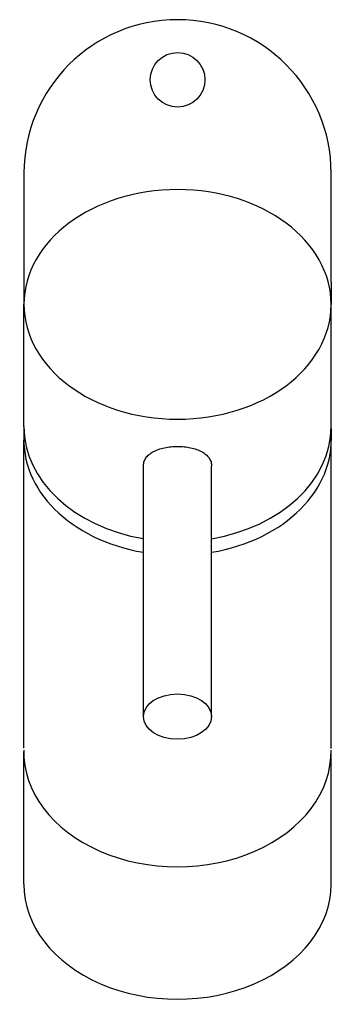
# Model space of a CAD drawing. Header units: millimetres. Extents: x -0.023 to 0.023, y -0.144 to 0.
import ezdxf

# ---------------------------------------------------------------- set-up
doc = ezdxf.new("R2010")
doc.units = ezdxf.units.MM
doc.layers.add('BLOCKS', color=3, linetype='Continuous')

msp = doc.modelspace()

# ---------------------------------------------------------------- linework, layer by layer
at = {"layer": 'BLOCKS'}
for p, q in [((-0.02251, -0.02249), (-0.02251, -0.03846)), ((0.02249, -0.03847), (0.02249, -0.02251)), ((-0.02251, -0.03846), (-0.02251, -0.0417)), ((0.02249, -0.03847), (0.02249, -0.04171)), ((-0.02251, -0.05963), (-0.02251, -0.0417)), ((0.02249, -0.05964), (0.02249, -0.04171)), ((-0.02251, -0.05988), (-0.02251, -0.06162)), ((0.02249, -0.0599), (0.02249, -0.06163)), ((-0.02253, -0.10675), (-0.02251, -0.06162)), ((0.02247, -0.10677), (0.02249, -0.06163)), ((-0.00502, -0.1021), (-0.00502, -0.06542)), ((0.00498, -0.10211), (0.00498, -0.06542)), ((-0.02253, -0.12667), (-0.02253, -0.10729)), ((0.02247, -0.12668), (0.02247, -0.1073))]:
    msp.add_line(p, q, dxfattribs=at)
msp.add_circle((0, -0.0088), 0.004, dxfattribs=at)
msp.add_arc((-0.00001, -0.0225), 0.0225, 359.9861, 179.9861, dxfattribs=at)
for centre, major_axis, ratio, start_param, end_param in [((-0.00001, -0.04171), (0.0225, -0.00001), 0.747798, 6.282774, 12.565959), ((-0.00001, -0.05963), (-0.0225, 0.00001), 0.747798, 0, 1.346703), ((-0.00001, -0.05989), (0.0225, -0.00001), 0.663926, 3.133558, 3.141593), ((-0.00001, -0.05963), (-0.0225, 0.00001), 0.747798, 1.794889, 3.141593), ((-0.00001, -0.05989), (0.0225, -0.00001), 0.663926, 0, 0.008034), ((-0.00001, -0.06163), (0.0225, -0.00001), 0.747798, 3.082369, 4.488296), ((-0.00001, -0.06163), (0.0225, -0.00001), 0.747798, 4.936482, 6.342409), ((-0.00002, -0.10211), (-0.005, 0), 0.663926, 0.0003654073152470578, 6.283550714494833), ((-0.00003, -0.10729), (0.0225, -0.00001), 0.747798, 3.125808, 6.29897), ((-0.00003, -0.12668), (-0.0225, 0.00001), 0.747798, 0, 3.141593)]:
    msp.add_ellipse(centre, major_axis=major_axis, ratio=ratio, start_param=start_param, end_param=end_param, dxfattribs=at)
for points, knots in [([(-0.00502, -0.06542), (-0.00502, -0.06521), (-0.00499, -0.065), (-0.00486, -0.06459), (-0.00476, -0.06439), (-0.00451, -0.06402), (-0.00435, -0.06385), (-0.00398, -0.06354), (-0.00377, -0.0634), (-0.00333, -0.06316), (-0.00308, -0.06305), (-0.00253, -0.06286), (-0.00224, -0.06277), (-0.00162, -0.06264), (-0.0013, -0.0626), (-0.00066, -0.06253), (-0.00033, -0.06252), (-0.00002, -0.06252)], [30.243887, 30.243887, 30.243887, 30.243887, 31.189049, 31.189049, 32.134211, 32.134211, 33.079373, 33.079373, 34.024536, 34.024536, 34.969616, 34.969616, 35.914697, 35.914697, 36.859778, 36.859778, 37.804858, 37.804858, 37.804858, 37.804858]), ([(-0.00002, -0.06252), (0.0003, -0.06252), (0.00063, -0.06253), (0.00127, -0.0626), (0.00159, -0.06265), (0.00221, -0.06278), (0.0025, -0.06286), (0.00305, -0.06305), (0.0033, -0.06316), (0.00374, -0.0634), (0.00395, -0.06354), (0.00432, -0.06385), (0.00447, -0.06402), (0.00473, -0.06439), (0.00483, -0.06459), (0.00495, -0.065), (0.00498, -0.06521), (0.00498, -0.06542)], [7.560972, 7.560972, 7.560972, 7.560972, 8.506052, 8.506052, 9.451133, 9.451133, 10.396214, 10.396214, 11.341295, 11.341295, 12.286457, 12.286457, 13.231619, 13.231619, 14.176781, 14.176781, 15.121943, 15.121943, 15.121943, 15.121943])]:
    msp.add_open_spline(points, degree=3, knots=knots, dxfattribs=at)

doc.saveas('drawing.dxf')
